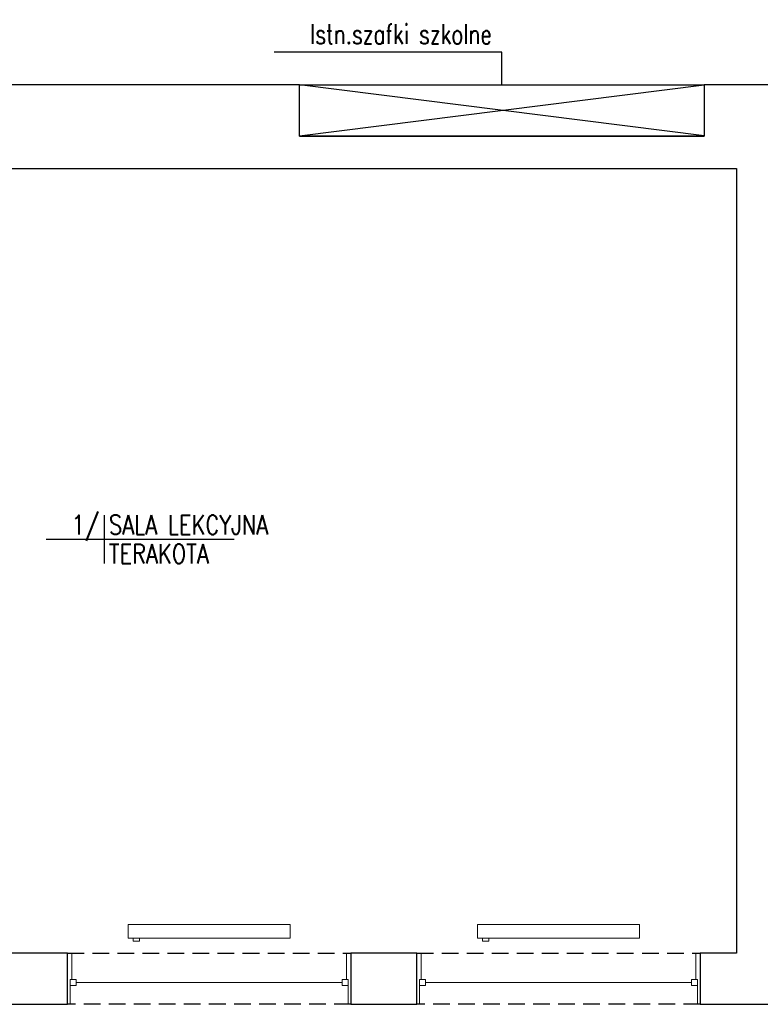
# Model space of a CAD drawing. Header units: millimetres. Extents: x 116 to 15750, y -6945 to 9999.
# Tile 128 of 150: x 1203 to 1767, y 8006 to 8756. Entities that reach past the tile are written whole.
import ezdxf
from ezdxf.enums import TextEntityAlignment as Align

# ---------------------------------------------------------------- set-up
doc = ezdxf.new("R2010")
doc.units = ezdxf.units.MM
doc.linetypes.add('DASHED', pattern=[19.05, 12.7, -6.35])
doc.layers.get('0').update_dxf_attribs({"color": 252})
for name, color, linetype in [('1-OPIS-POM', 252, 'Continuous'), ('I-NAD', 252, 'DASHED'), ('I-OKNA', 252, 'Continuous'), ('I-OPIS', 252, 'Continuous'), ('I-SCIANA', 252, 'Continuous'), ('I-WIDOK', 252, 'Continuous')]:
    doc.layers.add(name, color=color, linetype=linetype)
doc.layers.add('I-C.O', color=252, linetype='Continuous', lineweight=15)
doc.styles.add('ROMANS', font='romans.shx', dxfattribs={"width": 0.75})

# ---------------------------------------------------------------- blocks, each defined once
blk = doc.blocks.new('OPIS-POM')
for p, q in [((0, 25), (0, -25)), ((-60, 0), (135, 0))]:
    blk.add_line(p, q)
at = {"style": 'ROMANS', "width": 0.8, "flags": 4}
blk.add_attdef('NR', text='', height=20, dxfattribs=at).set_placement((-5, 5), align=Align.RIGHT)
blk.add_attdef('NAZWA', (5, 5), '', height=20, dxfattribs=at)
blk.add_attdef('POW.', text='', height=20, dxfattribs=at).set_placement((-5, -5), align=Align.TOP_RIGHT)
blk.add_attdef('POSADZKA', text='', height=20, dxfattribs=at).set_placement((5, -5), align=Align.TOP_LEFT)

msp = doc.modelspace()

# ---------------------------------------------------------------- linework, layer by layer
at = {"layer": 'I-C.O'}
for points in [[(1285.48, 8066.61), (1408.74, 8066.61), (1408.74, 8056.18)], [(1285.48, 8066.61), (1285.48, 8056.18)], [(1551.47, 8066.61), (1674.74, 8066.61), (1674.74, 8056.18)], [(1551.47, 8066.61), (1551.47, 8056.18)], [(1285.48, 8056.18), (1408.74, 8056.18)], [(1289.14, 8056.18), (1289.14, 8053.81), (1294.09, 8053.81)], [(1294.09, 8056.18), (1294.09, 8053.81)], [(1551.47, 8056.18), (1674.74, 8056.18)], [(1555.13, 8056.18), (1555.13, 8053.81), (1560.08, 8053.81)], [(1560.08, 8056.18), (1560.08, 8053.81)]]:
    msp.add_lwpolyline(points, dxfattribs=at)
at = {"layer": 'I-NAD'}
for points in [[(1239.23, 8044.88), (1454.89, 8044.88)], [(1505.22, 8044.88), (1720.88, 8044.88)], [(1454.89, 8005.84), (1239.23, 8005.84)], [(1720.88, 8005.84), (1505.22, 8005.84)]]:
    msp.add_lwpolyline(points, dxfattribs=at)
at = {"layer": 'I-OKNA', "lineweight": 0}
for points in [[(1239.23, 8044.88), (1242.57, 8044.88)], [(1242.57, 8024.77), (1242.57, 8044.88)], [(1451.66, 8024.77), (1451.66, 8044.88)], [(1454.89, 8044.88), (1451.66, 8044.88)], [(1505.22, 8044.88), (1508.56, 8044.88)], [(1508.56, 8024.77), (1508.56, 8044.88)], [(1717.65, 8024.77), (1717.65, 8044.88)], [(1241.17, 8005.84), (1241.17, 8024.77), (1245.69, 8024.77)], [(1241.17, 8020.25), (1245.69, 8020.25)], [(1245.69, 8020.25), (1245.69, 8024.77)], [(1245.69, 8022.51), (1448.43, 8022.51)], [(1448.43, 8024.77), (1452.95, 8024.77)], [(1448.43, 8020.25), (1448.43, 8024.77)], [(1452.95, 8020.25), (1448.43, 8020.25)], [(1452.95, 8005.84), (1452.95, 8024.77)], [(1511.68, 8024.77), (1507.16, 8024.77)], [(1507.16, 8005.84), (1507.16, 8024.77)], [(1507.16, 8020.25), (1511.68, 8020.25)], [(1511.68, 8020.25), (1511.68, 8024.77)], [(1714.42, 8022.51), (1511.68, 8022.51)], [(1714.42, 8020.25), (1714.42, 8024.77)], [(1718.94, 8005.84), (1718.94, 8024.77), (1714.42, 8024.77)], [(1718.94, 8020.25), (1714.42, 8020.25)], [(1239.23, 8005.84), (1241.17, 8005.84)], [(1454.78, 8005.84), (1452.95, 8005.84)], [(1505.33, 8005.84), (1507.16, 8005.84)], [(1720.88, 8005.84), (1718.94, 8005.84)]]:
    msp.add_lwpolyline(points, dxfattribs=at)
at = {"layer": 'I-OPIS'}
msp.add_lwpolyline([(1569.92, 8706.25), (1569.92, 8731.02), (1396.59, 8731.02)], dxfattribs=at)
at = {"layer": 'I-SCIANA', "linetype": 'Continuous', "lineweight": 25}
for points in [[(1415.95, 8706.26), (1068.93, 8706.26), (1068.93, 8642.58)], [(1415.95, 8667.21), (1415.95, 8706.26)], [(1818.43, 8706.26), (1724, 8706.26), (1724, 8667.21)], [(1724, 8667.21), (1415.95, 8667.21)], [(1415.95, 8667.21), (1724, 8667.21)], [(1068.93, 8642.58), (1748.63, 8642.58)], [(1748.63, 8642.58), (1748.63, 8044.88)], [(1748.63, 8044.88), (1720.88, 8044.88), (1720.88, 8005.84), (1838.01, 8005.84), (1838.01, 8044.88)]]:
    msp.add_lwpolyline(points, dxfattribs=at)
for points in [[(1188.9, 8005.84), (1239.23, 8005.84), (1239.23, 8044.88), (1188.9, 8044.88)], [(1454.89, 8005.84), (1505.22, 8005.84), (1505.22, 8044.88), (1454.89, 8044.88)]]:
    msp.add_lwpolyline(points, close=True, dxfattribs=at)
at = {"layer": 'I-WIDOK'}
for points in [[(1415.84, 8706.25), (1724, 8706.26)], [(1415.84, 8667.32), (1724, 8706.26)], [(1724, 8667.32), (1415.84, 8706.26)]]:
    msp.add_lwpolyline(points, dxfattribs=at)

# ---------------------------------------------------------------- block references
at = {"layer": '1-OPIS-POM', "xscale": 0.7338239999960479, "yscale": 0.7338239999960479, "zscale": 0.7338240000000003}
msp.add_blockref('OPIS-POM', (1267.07, 8360.04), dxfattribs=at).add_auto_attribs({'NR': '1/', 'NAZWA': 'SALA LEKCYJNA', 'POSADZKA': 'TERAKOTA'})

# ---------------------------------------------------------------- texts
at = {"layer": 'I-OPIS', "insert": (1562.32, 8744.83), "char_height": 15, "attachment_point": 6, "rotation": 0, "style": 'ROMANS'}
msp.add_mtext('Istn.szafki szkolne', dxfattribs=at)

doc.saveas('drawing.dxf')
